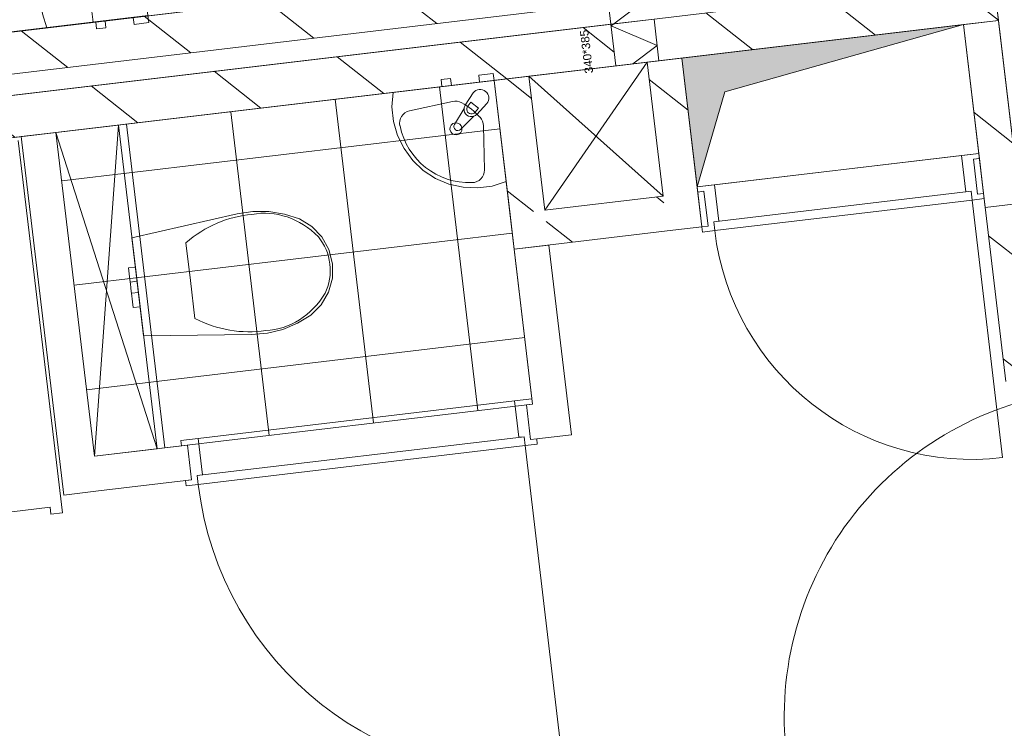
# Model space of a CAD drawing. Header units: metres. Extents: x 136314.7 to 136393.7, y 453293.7 to 453383.2.
# Tile 64 of 95: x 136334.8 to 136337.6, y 453363.1 to 453365.2. Entities that reach past the tile are written whole.
import ezdxf

# ---------------------------------------------------------------- set-up
doc = ezdxf.new("R2010")
doc.units = ezdxf.units.M
for name, color, linetype in [('kavelgrens', 211, 'Continuous'), ('SIT_Situatie plgr_1_23 Vloeren', 7, 'Continuous'), ('SIT_Situatie plgr_1_74 Sanitair', 7, 'Continuous'), ('SIT_Situatie plgr_1_New_21 Buitenwanden', 7, 'Continuous'), ('SIT_Situatie plgr_1_New_21 Buitenwanden Deuren', 7, 'Continuous'), ('SIT_Situatie plgr_1_New_21 Buitenwanden Doorsnede-arcering', 7, 'Continuous'), ('SIT_Situatie plgr_1_New_22 C Binnenwanden', 7, 'Continuous'), ('SIT_Situatie plgr_1_New_22 C Binnenwanden Doorsnede-arcering', 7, 'Continuous'), ('SIT_Situatie plgr_1_New_22 C Binnenwanden Laagscheidingslijnen', 7, 'Continuous'), ('SIT_Situatie plgr_1_New_22 NC Binnenwanden', 7, 'Continuous'), ('SIT_Situatie plgr_1_New_22 NC Binnenwanden Deuren', 7, 'Continuous'), ('SIT_Situatie plgr_1_New_22 NC Binnenwanden Doorsnede-arcering', 7, 'Continuous'), ('SIT_Situatie plgr_1_New_23 Vloeren', 7, 'Continuous'), ('SIT_Situatie plgr_1_New_24 Trappen', 7, 'Continuous'), ('SIT_Situatie plgr_1_New_43 Vloerafwerking', 7, 'Continuous'), ('SIT_Situatie plgr_1_New_43 Vloerafwerking Afdek-arcering', 7, 'Continuous'), ('SIT_Situatie plgr_1_New_74 Sanitair', 7, 'Continuous'), ('SIT_Situatie plgr_1_New_74 Sanitair 2D arcering', 7, 'Continuous')]:
    doc.layers.add(name, color=color, linetype=linetype)
doc.styles.add('GENERATED_STYLE_1', font='arial.ttf')
pattern_1 = [(141.7747708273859, (10009.07149272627, -8639.587878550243), (154.6885933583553, 196.396127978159), [])]

# ---------------------------------------------------------------- blocks, each defined once
blk = doc.blocks.new('*X48')
at = {"layer": 'SIT_Situatie plgr_1_New_22 NC Binnenwanden Doorsnede-arcering', "color": 7, "linetype": 'Continuous', "lineweight": 0}
for p, q in [((149274.4119983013, -83078.72299655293), (149275.3856913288, -83086.91932722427)), ((149275.3856913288, -83086.91932722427), (149286.2086703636, -83178.02475009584))]:
    blk.add_line(p, q, dxfattribs=at)
blk = doc.blocks.new('*X49')
at = {"layer": 'SIT_Situatie plgr_1_New_21 Buitenwanden Doorsnede-arcering', "color": 7, "linetype": 'Continuous', "lineweight": 0}
for p, q in [((148337.3544324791, -82614.35644147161), (148298.783555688, -82597.80483483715)), ((148337.3544324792, -82614.35644147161), (148230.5579762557, -82694.17707854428))]:
    blk.add_line(p, q, dxfattribs=at)
blk = doc.blocks.new('*X51')
at = {"layer": 'SIT_Situatie plgr_1_New_21 Buitenwanden Doorsnede-arcering', "color": 7, "linetype": 'Continuous', "lineweight": 0}
for p, q in [((148230.5567569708, -82694.17798984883), (148222.6656631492, -82700.07586472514)), ((148354.2452459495, -82756.53954086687), (148222.6656631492, -82700.07586472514)), ((148354.2452459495, -82756.53954086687), (148284.5862940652, -82808.603271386))]:
    blk.add_line(p, q, dxfattribs=at)
blk = doc.blocks.new('Woonblock 3 Jutfasehof')
at = {"layer": 'SIT_Situatie plgr_1_New_22 C Binnenwanden Doorsnede-arcering', "linetype": 'Continuous', "lineweight": 0}
h = blk.add_hatch(dxfattribs=at)
h.set_pattern_fill('130_KALKZANDSTEEN_0001', color=252, style=0, pattern_type=2)
h.set_pattern_definition(pattern_1)
h.paths.add_polyline_path([(-5881.417088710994, 31113.43681949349), (-18254.41402449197, 29643.52631368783), (-18240.25758712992, 29524.3642589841), (-5867.2610820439, 30994.27471362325)])
h = blk.add_hatch(dxfattribs=at)
h.set_pattern_fill('130_KALKZANDSTEEN_0001', color=252, style=0, pattern_type=2)
h.set_pattern_definition(pattern_1)
h.paths.add_polyline_path([(-5722.892895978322, 30830.15942837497), (-4753.707768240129, 30945.29494926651), (-4767.863774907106, 31064.45705513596), (-5737.0489026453, 30949.32153424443)])
h = blk.add_hatch(dxfattribs=at)
h.set_pattern_fill('130_KALKZANDSTEEN_0001', color=252, style=0, pattern_type=2)
h.set_pattern_definition(pattern_1)
h.paths.add_polyline_path([(-5860.183078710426, 30934.69366068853), (-15154.82733652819, 29830.52514066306), (-15140.67132986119, 29711.3630347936), (-5846.02707204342, 30815.53155481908)])
at = {"layer": 'SIT_Situatie plgr_1_New_22 NC Binnenwanden Doorsnede-arcering', "linetype": 'Continuous', "lineweight": 0}
h = blk.add_hatch(dxfattribs=at)
h.set_pattern_fill('130_KALKZANDSTEEN_0001', color=252, style=0, pattern_type=2)
h.set_pattern_definition(pattern_1)
h.paths.add_polyline_path([(-4853.009612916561, 30933.49903283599), (-4731.975668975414, 29914.6622958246), (-4632.673914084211, 29926.4589680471), (-4753.707858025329, 30945.2957050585)])
h = blk.add_hatch(dxfattribs=at)
h.set_pattern_fill('130_KALKZANDSTEEN_0001', color=252, style=0, pattern_type=2)
h.set_pattern_definition(pattern_1)
h.paths.add_polyline_path([(-5611.936589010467, 30455.63333763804), (-5657.353780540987, 30837.94512321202), (-5756.65553543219, 30826.14845098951), (-5711.238343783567, 30443.83666442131)])
h = blk.add_hatch(dxfattribs=at)
h.set_pattern_fill('130_KALKZANDSTEEN_0001', color=252, style=0, pattern_type=2)
h.set_pattern_definition(pattern_1)
h.paths.add_polyline_path([(-6048.86449383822, 30403.72795364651), (-6094.281705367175, 30786.03984502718), (-6193.583460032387, 30774.24317090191), (-6148.166248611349, 30391.93128042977)])
h = blk.add_hatch(dxfattribs=at)
h.set_pattern_fill('130_KALKZANDSTEEN_0001', color=252, style=0, pattern_type=2)
h.set_pattern_definition(pattern_1)
h.paths.add_polyline_path([(-5711.238343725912, 30443.83666393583), (-5600.139916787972, 30356.33158274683), (-5611.936589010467, 30455.63333763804)])
h = blk.add_hatch(dxfattribs=at)
h.set_pattern_fill('130_KALKZANDSTEEN_0001', color=252, style=0, pattern_type=2)
h.set_pattern_definition(pattern_1)
h.paths.add_polyline_path([(-6048.864494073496, 30403.7279556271), (-6037.067821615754, 30304.4261987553), (-5699.441671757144, 30344.53491118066), (-5711.238343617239, 30443.83666302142)])
at = {"layer": 'SIT_Situatie plgr_1_New_43 Vloerafwerking Afdek-arcering', "linetype": 'Continuous', "lineweight": 0}
h = blk.add_hatch(dxfattribs=at)
h.set_pattern_fill('950_RASTER_300_0001', color=252, style=0, pattern_type=2)
h.set_pattern_definition([(96.77477082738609, (-7862.725411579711, 31346.33440253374), (297.9052646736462, 35.39001666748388), []), (186.7747708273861, (-7862.725411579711, 31346.33440253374), (-35.39001666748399, 297.9052646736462), [])])
h.paths.add_polyline_path([(-7182.269829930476, 30958.90027729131), (-7291.978881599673, 31882.40659777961), (-8543.180993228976, 31733.76852777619), (-8433.47194155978, 30810.26220728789)])
h = blk.add_hatch(dxfattribs=at)
h.set_pattern_fill('950_RASTER_300_0001', color=252, style=0, pattern_type=2)
h.set_pattern_definition([(96.77477082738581, (-6764.329987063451, 30238.17095083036), (297.9052646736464, 35.39001666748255), []), (186.7747708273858, (-6764.329987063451, 30238.17095083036), (-35.39001666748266, 297.9052646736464), [])])
h.paths.add_polyline_path([(-6083.874405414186, 29850.73682558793), (-6193.583457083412, 30774.24314607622), (-7444.785568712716, 30625.6050760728), (-7335.076517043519, 29702.09875558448)])
at = {"layer": 'SIT_Situatie plgr_1_New_74 Sanitair 2D arcering', "linetype": 'Continuous', "lineweight": 0}
blk.add_hatch(color=252, dxfattribs=at).paths.add_polyline_path([(-4853.009580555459, 30933.49817709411), (-5657.353795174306, 30837.94513209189), (-5613.706106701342, 30470.52862847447), (-5534.477461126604, 30741.16334995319)])
at = {"layer": 'SIT_Situatie plgr_1_New_21 Buitenwanden', "color": 252, "linetype": 'Continuous', "lineweight": 0, "flags": 128}
for points in [[(-5951.135732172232, 31700.3128056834), (-5860.183078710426, 30934.69366068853)], [(-4767.863864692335, 31064.45781092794), (-4632.673909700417, 29926.45893114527)], [(-5860.183168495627, 30934.69441648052), (-5737.048992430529, 30949.32229003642)]]:
    blk.add_lwpolyline(points, dxfattribs=at)
at = {"layer": 'SIT_Situatie plgr_1_New_21 Buitenwanden Deuren', "color": 252, "linetype": 'Continuous', "lineweight": 0}
blk.add_arc((-4431.195150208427, 28959.47483802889), 933.9999999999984, 96.7747708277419, 186.7747708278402, dxfattribs=at)
at = {"layer": 'SIT_Situatie plgr_1_New_22 C Binnenwanden', "color": 252, "linetype": 'Continuous', "lineweight": 0}
blk.add_line((-5846.02707204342, 30815.53155481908), (-5722.892895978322, 30830.15942837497), dxfattribs=at)
at = {"layer": 'SIT_Situatie plgr_1_New_22 C Binnenwanden', "color": 252, "linetype": 'Continuous', "lineweight": 0, "flags": 128}
for points in [[(-5881.417088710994, 31113.43681949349), (-18254.41402449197, 29643.52631368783)], [(-4753.707768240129, 30945.29494926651), (-4767.863774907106, 31064.45705513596)], [(-18240.25758712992, 29524.3642589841), (-5867.2610820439, 30994.27471362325)], [(-5860.183078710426, 30934.69366068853), (-15154.82733652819, 29830.52514066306)], [(-15140.67132986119, 29711.3630347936), (-4753.707768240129, 30945.29494926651)]]:
    blk.add_lwpolyline(points, dxfattribs=at)
at = {"layer": 'SIT_Situatie plgr_1_New_22 C Binnenwanden Laagscheidingslijnen', "color": 252, "linetype": 'Continuous', "lineweight": 0}
for p, q in [((-5860.183078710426, 30934.69366068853), (-5846.02707204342, 30815.53155481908)), ((-5860.183078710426, 30934.69366068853), (-5846.02707204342, 30815.53155481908)), ((-5722.892895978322, 30830.15942837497), (-5737.0489026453, 30949.32153424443)), ((-5722.892895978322, 30830.15942837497), (-5737.0489026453, 30949.32153424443))]:
    blk.add_line(p, q, dxfattribs=at)
at = {"layer": 'SIT_Situatie plgr_1_New_22 NC Binnenwanden', "color": 252, "linetype": 'Continuous', "lineweight": 0}
for p, q in [((-4813.173520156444, 30449.82022490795), (-4824.970192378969, 30549.12197979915)), ((-5582.762120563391, 30358.39601518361), (-5594.558792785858, 30457.69777007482)), ((-6089.455546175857, 29749.3708591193), (-6101.252218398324, 29848.67261401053)), ((-7057.64765636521, 29634.35330495), (-7069.444328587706, 29733.6550598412))]:
    blk.add_line(p, q, dxfattribs=at)
at = {"layer": 'SIT_Situatie plgr_1_New_22 NC Binnenwanden', "color": 252, "linetype": 'Continuous', "lineweight": 0, "flags": 128}
for points in [[(-4753.707858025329, 30945.2957050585), (-4853.009612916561, 30933.49903283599)], [(-4853.009612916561, 30933.49903283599), (-4731.975668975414, 29914.6622958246)], [(-4632.673914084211, 29926.4589680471), (-4753.707858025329, 30945.2957050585)], [(-5657.353780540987, 30837.94512321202), (-5756.65553543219, 30826.14845098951)], [(-5756.65553543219, 30826.14845098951), (-5711.238343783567, 30443.83666442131)], [(-5600.139916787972, 30356.33158274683), (-5657.353780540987, 30837.94512321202)], [(-6094.281705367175, 30786.03984502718), (-6193.583460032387, 30774.24317090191)], [(-6193.583460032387, 30774.24317090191), (-6148.166248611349, 30391.93128042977)], [(-6048.86449383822, 30403.72795364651), (-6094.281705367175, 30786.03984502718)], [(-7444.785568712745, 30625.6050760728), (-7544.087323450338, 30613.80840255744)], [(-7335.076527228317, 29702.09894395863), (-7444.785568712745, 30625.6050760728)], [(-7544.087323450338, 30613.80840255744), (-7422.581608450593, 29591.00051570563)], [(-4807.59238550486, 30551.18639741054), (-4824.970186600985, 30549.12198014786)], [(-4795.795711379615, 30451.88464274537), (-4807.59238550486, 30551.18639741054)], [(-5594.558787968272, 30457.69775535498), (-5611.936589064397, 30455.6333380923)], [(-5611.936589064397, 30455.6333380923), (-5600.13991684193, 30356.33158320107)], [(-4813.173524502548, 30449.82022405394), (-4795.795711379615, 30451.88464274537)], [(-5711.238343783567, 30443.83666442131), (-6048.86449383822, 30403.72795364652)], [(-6136.369574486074, 30292.62952576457), (-6148.166248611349, 30391.93128042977)], [(-6136.369574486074, 30292.62952576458), (-5699.441671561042, 30344.53490953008)], [(-5600.139916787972, 30356.33158274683), (-5699.441671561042, 30344.53490953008)], [(-5600.13991684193, 30356.33158320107), (-5582.762115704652, 30358.39600046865)], [(-6037.067819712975, 30304.42619898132), (-6136.369574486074, 30292.62952576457)], [(-6136.369574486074, 30292.62952576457), (-6083.874411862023, 29850.73703092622)], [(-5972.775982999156, 29763.23194977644), (-6037.067819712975, 30304.42619898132)], [(-6083.874411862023, 29850.73703092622), (-6101.252225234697, 29848.67261231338)], [(-6089.455535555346, 29749.37085949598), (-6072.077737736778, 29751.43527626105)], [(-5972.775982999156, 29763.23194977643), (-6072.077737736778, 29751.43527626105)], [(-7069.444327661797, 29733.65504628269), (-7335.076527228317, 29702.09894395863)], [(-7323.279853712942, 29602.797189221), (-7057.647665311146, 29634.35329021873)], [(-7422.581608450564, 29591.00051570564), (-7323.279853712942, 29602.797189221)]]:
    blk.add_lwpolyline(points, dxfattribs=at)
at = {"layer": 'SIT_Situatie plgr_1_New_22 NC Binnenwanden Deuren', "color": 252, "linetype": 'Continuous', "lineweight": 0}
for p, q in [((-4859.012764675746, 30560.18332346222), (-4809.361887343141, 30566.08166052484)), ((-4809.361887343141, 30566.08166052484), (-4807.592386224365, 30551.18639732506)), ((-4859.012764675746, 30560.18332346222), (-5564.055222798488, 30476.42693717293)), ((-4846.685240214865, 30456.41298983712), (-4859.012764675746, 30560.18332346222)), ((-4807.592386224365, 30551.18639732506), (-4824.970193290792, 30549.12197935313)), ((-4824.970193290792, 30549.12197935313), (-4813.173519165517, 30449.82022468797)), ((-4813.173519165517, 30449.82022468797), (-4824.970193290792, 30549.12197935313)), ((-4813.173519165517, 30449.82022468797), (-4824.970193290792, 30549.12197935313)), ((-5613.706100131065, 30470.52860011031), (-5564.055222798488, 30476.42693717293)), ((-5611.93659901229, 30455.63333691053), (-5613.706100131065, 30470.52860011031)), ((-5594.558791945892, 30457.69775488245), (-5611.93659901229, 30455.63333691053)), ((-5582.762117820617, 30358.39600021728), (-5594.558791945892, 30457.69775488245)), ((-5582.762117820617, 30358.39600021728), (-5594.558791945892, 30457.69775488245)), ((-5582.762117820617, 30358.39600021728), (-5594.558791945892, 30457.69775488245)), ((-4831.789977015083, 30458.18249095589), (-5566.62296153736, 30370.88710242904)), ((-5564.055222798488, 30476.42693717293), (-5551.727698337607, 30372.65660354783)), ((-4831.789977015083, 30458.18249095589), (-4846.685240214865, 30456.41298983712)), ((-4828.781825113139, 30432.86054351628), (-4831.789977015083, 30458.18249095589)), ((-4828.781825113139, 30432.86054351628), (-4831.789977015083, 30458.18249095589)), ((-4813.173519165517, 30449.82022468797), (-4795.79571209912, 30451.88464265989)), ((-4795.79571209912, 30451.88464265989), (-4794.026210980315, 30436.98937946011)), ((-5563.614809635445, 30345.56515498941), (-4828.781825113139, 30432.86054351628)), ((-5563.614809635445, 30345.56515498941), (-4828.781825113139, 30432.86054351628)), ((-4794.026210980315, 30436.98937946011), (-4828.781825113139, 30432.86054351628)), ((-4828.781825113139, 30432.86054351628), (-4741.486436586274, 29698.02755899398)), ((-5551.727698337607, 30372.65660354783), (-5566.62296153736, 30370.88710242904)), ((-5566.62296153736, 30370.88710242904), (-5563.614809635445, 30345.56515498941)), ((-5566.62296153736, 30370.88710242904), (-5563.614809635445, 30345.56515498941)), ((-5600.139924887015, 30356.33158224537), (-5582.762117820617, 30358.39600021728)), ((-5598.37042376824, 30341.43631904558), (-5600.139924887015, 30356.33158224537)), ((-5563.614809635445, 30345.56515498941), (-5598.37042376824, 30341.43631904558)), ((-6135.294790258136, 29859.73395737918), (-6085.643912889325, 29865.63229413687)), ((-6085.643912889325, 29865.63229413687), (-6083.874411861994, 29850.73703092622)), ((-6135.294790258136, 29859.73395737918), (-7038.940758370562, 29752.38422838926)), ((-6122.967266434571, 29755.96362367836), (-6135.294790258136, 29859.73395737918)), ((-6083.874411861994, 29850.73703092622), (-6101.25221894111, 29848.67261306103)), ((-6101.25221894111, 29848.67261306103), (-6089.455545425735, 29749.37085832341)), ((-6089.455545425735, 29749.37085832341), (-6101.25221894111, 29848.67261306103)), ((-6089.455545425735, 29749.37085832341), (-6101.25221894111, 29848.67261306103)), ((-7088.591635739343, 29746.48589163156), (-7038.940758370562, 29752.38422838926)), ((-6108.072003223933, 29757.73312470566), (-7041.508497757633, 29646.84439366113)), ((-7038.940758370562, 29752.38422838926), (-7026.613234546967, 29648.61389468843)), ((-6108.072003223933, 29757.73312470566), (-6122.967266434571, 29755.96362367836)), ((-6105.06385147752, 29732.41117724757), (-6108.072003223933, 29757.73312470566)), ((-6105.06385147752, 29732.41117724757), (-6108.072003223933, 29757.73312470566)), ((-6089.455545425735, 29749.37085832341), (-6072.077738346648, 29751.4352761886)), ((-6072.077738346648, 29751.4352761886), (-6070.308237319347, 29736.54001297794)), ((-7086.822134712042, 29731.59062842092), (-7088.591635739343, 29746.48589163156)), ((-7069.444327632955, 29733.65504628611), (-7086.822134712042, 29731.59062842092)), ((-7057.64765411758, 29634.35329154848), (-7069.444327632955, 29733.65504628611)), ((-7057.64765411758, 29634.35329154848), (-7069.444327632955, 29733.65504628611)), ((-7057.64765411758, 29634.35329154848), (-7069.444327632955, 29733.65504628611)), ((-7038.500346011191, 29621.52244620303), (-6105.06385147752, 29732.41117724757)), ((-7038.500346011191, 29621.52244620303), (-6105.06385147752, 29732.41117724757)), ((-6070.308237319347, 29736.54001297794), (-6105.06385147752, 29732.41117724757)), ((-6105.06385147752, 29732.41117724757), (-5994.175120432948, 28798.97468271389)), ((-7026.613234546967, 29648.61389468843), (-7041.508497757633, 29646.84439366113)), ((-7041.508497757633, 29646.84439366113), (-7038.500346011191, 29621.52244620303)), ((-7041.508497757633, 29646.84439366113), (-7038.500346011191, 29621.52244620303)), ((-7075.025461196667, 29632.28887368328), (-7057.64765411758, 29634.35329154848)), ((-7073.255960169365, 29617.39361047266), (-7075.025461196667, 29632.28887368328)), ((-7038.500346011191, 29621.52244620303), (-7073.255960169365, 29617.39361047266))]:
    blk.add_line(p, q, dxfattribs=at)
for centre, radius in [((-4828.781825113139, 30432.86054351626), 740.0000000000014), ((-6105.06385147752, 29732.41117724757), 939.9999999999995)]:
    blk.add_arc(centre, radius, 186.7747708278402, 276.7747708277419, dxfattribs=at)
at = {"layer": 'SIT_Situatie plgr_1_New_23 Vloeren', "color": 252, "linetype": 'Continuous', "lineweight": 0, "flags": 128}
for points in [[(-5867.26164323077, 30994.28342420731), (-6532.613171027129, 36594.89134021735), (-12689.30219864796, 35863.50001169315), (-12925.23564309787, 37849.53510951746), (-19141.52173238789, 37111.06387588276), (-18240.27038668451, 29524.40641183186)], [(-4161.515383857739, 25960.35556431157), (-4767.881755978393, 31064.45491905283), (-15154.82708770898, 29830.52517022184), (-14548.48796383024, 24726.41380123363)]]:
    blk.add_lwpolyline(points, close=True, dxfattribs=at)
at = {"layer": 'SIT_Situatie plgr_1_New_24 Trappen', "color": 252, "linetype": 'Continuous', "lineweight": 0}
for p, q in [((-7426.613498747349, 29540.17029516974), (-7552.837991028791, 30602.69906068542)), ((-7461.742413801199, 29556.1377410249), (-8391.703338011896, 29445.66181857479)), ((-7461.742413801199, 29556.1377410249), (-7459.383077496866, 29536.2773902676)), ((-7459.383077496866, 29536.2773902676), (-7426.613498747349, 29540.17029516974))]:
    blk.add_line(p, q, dxfattribs=at)
at = {"layer": 'SIT_Situatie plgr_1_New_43 Vloerafwerking', "color": 252, "linetype": 'Continuous', "lineweight": 0, "flags": 128}
for points in [[(-18413.18320583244, 31997.27739610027), (-18135.25373941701, 29657.72755944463), (-5980.71889767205, 31101.64024459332), (-6050.437375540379, 31688.51618189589), (-5865.736010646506, 31710.45800420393), (-6046.696954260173, 33233.74685454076), (-6231.39828982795, 33211.80503571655), (-6617.738998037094, 36463.93492349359), (-12794.30800222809, 35730.18192907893), (-13030.2414386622, 37716.21695942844), (-19008.20746310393, 37006.05724649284), (-18730.27780052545, 34666.50894934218), (-18932.85326597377, 34642.44375161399), (-18615.75867128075, 31973.21219837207)], [(-7182.269829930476, 30958.90027729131), (-7291.978881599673, 31882.40659777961), (-8543.180993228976, 31733.76852777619), (-8433.47194155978, 30810.26220728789)], [(-4274.9724632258, 26067.71230174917), (-4609.998090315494, 28887.88194248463), (-4425.29685314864, 28909.8237496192), (-4606.257817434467, 30433.11277397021), (-4790.95905460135, 30411.17096683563), (-4853.009380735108, 30933.49811133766), (-15041.36959608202, 29723.15952188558), (-14928.94731614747, 28776.81385118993), (-15111.66256586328, 28755.10797183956), (-14758.47020822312, 25782.01350364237), (-14575.75495850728, 25803.71938299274), (-14463.33267857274, 24857.37371229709)], [(-6083.874405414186, 29850.73682558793), (-6193.583457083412, 30774.24314607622), (-7444.785568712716, 30625.6050760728), (-7335.076517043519, 29702.09875558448)]]:
    blk.add_lwpolyline(points, close=True, dxfattribs=at)
at = {"layer": 'SIT_Situatie plgr_1_New_74 Sanitair', "color": 252, "linetype": 'Continuous', "lineweight": 0}
for p, q in [((-4853.009580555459, 30933.49817709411), (-5657.353795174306, 30837.94513209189)), ((-4853.009580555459, 30933.49817709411), (-5534.477461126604, 30741.16334995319)), ((-4853.009580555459, 30933.49817709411), (-4809.361892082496, 30566.08167347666)), ((-6094.281685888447, 30786.03974359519), (-5756.65553543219, 30826.14845098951)), ((-5756.65553543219, 30826.14845098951), (-6048.86449383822, 30403.72795364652)), ((-5756.65553543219, 30826.14845098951), (-5711.238343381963, 30443.83666104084)), ((-5657.353795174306, 30837.94513209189), (-5613.706106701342, 30470.52862847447)), ((-6048.86449383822, 30403.72795364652), (-6094.281685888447, 30786.03974359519)), ((-5711.238343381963, 30443.83666104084), (-6094.281685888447, 30786.03974359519)), ((-5613.706106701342, 30470.52862847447), (-5534.477461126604, 30741.16334995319)), ((-6435.650495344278, 30687.13668563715), (-6312.241313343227, 30714.0416690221)), ((-6259.822870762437, 30712.10631401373), (-6269.02411773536, 30700.42420327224)), ((-6238.454972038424, 30695.27619505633), (-6259.822870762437, 30712.10631401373)), ((-6247.656219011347, 30683.59408431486), (-6238.454972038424, 30695.27619505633)), ((-7444.785574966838, 30625.60507532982), (-7156.333368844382, 29723.33295749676)), ((-7266.042416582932, 30646.83908886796), (-7335.076527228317, 29702.09894395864)), ((-6221.506648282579, 30518.64660643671), (-6224.296373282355, 30644.84589188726)), ((-4809.361892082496, 30566.08167347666), (-5613.706106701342, 30470.52862847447)), ((-5711.238343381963, 30443.83666104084), (-6048.86449383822, 30403.72795364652)), ((-7060.832379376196, 30202.94759310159), (-7073.683847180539, 30311.12836359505)), ((-7217.911988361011, 30241.68792598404), (-7237.77233929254, 30239.32859114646)), ((-7237.77233929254, 30239.32859114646), (-7235.802894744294, 30222.75024912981)), ((-7217.911988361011, 30241.68792598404), (-7215.942543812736, 30225.10958396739)), ((-7235.802894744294, 30222.75024912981), (-7232.935702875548, 30198.61487173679)), ((-7213.07535194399, 30200.97420657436), (-7232.935702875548, 30198.61487173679)), ((-7232.935702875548, 30198.61487173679), (-7232.382876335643, 30193.96130204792)), ((-7215.942543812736, 30225.10958396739), (-7213.07535194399, 30200.97420657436)), ((-7213.07535194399, 30200.97420657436), (-7212.522525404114, 30196.32063688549)), ((-7047.980111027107, 30094.76643620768), (-7060.832379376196, 30202.94759310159)), ((-7232.382876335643, 30193.96130204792), (-7231.048235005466, 30182.72659099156)), ((-7231.048235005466, 30182.72659099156), (-7229.713593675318, 30171.4918799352)), ((-7229.713593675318, 30171.4918799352), (-7229.160767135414, 30166.83831024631)), ((-7212.522525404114, 30196.32063688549), (-7211.187884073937, 30185.08592582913)), ((-7211.187884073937, 30185.08592582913), (-7209.853242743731, 30173.85121477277)), ((-7209.853242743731, 30173.85121477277), (-7209.300416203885, 30169.19764508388)), ((-7209.300416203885, 30169.19764508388), (-7229.160767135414, 30166.83831024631)), ((-7229.160767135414, 30166.83831024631), (-7226.293575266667, 30142.70293285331)), ((-7226.293575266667, 30142.70293285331), (-7224.324130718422, 30126.12459083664)), ((-7209.300416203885, 30169.19764508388), (-7206.433224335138, 30145.06226769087)), ((-7206.433224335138, 30145.06226769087), (-7204.463779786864, 30128.48392567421)), ((-7204.463779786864, 30128.48392567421), (-7224.324130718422, 30126.12459083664))]:
    blk.add_line(p, q, dxfattribs=at)
at = {"layer": 'SIT_Situatie plgr_1_New_74 Sanitair', "color": 252, "linetype": 'Continuous', "lineweight": 0, "flags": 128}
for points in [[(-7216.58742234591, 31247.77801123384), (-7258.168672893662, 31250.77415306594), (-7299.627152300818, 31246.3867318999), (-7339.660468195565, 31234.75357584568), (-7377.010998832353, 31216.24013327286), (-7410.505400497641, 31191.42799247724), (-7439.091467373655, 31161.09661144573), (-7461.871185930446, 31126.19883166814), (-7478.128945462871, 31087.83094521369), (-7487.354018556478, 31047.1982553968), (-7489.256605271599, 31005.57721292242), (-7483.776937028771, 30964.27531698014), (-7471.087154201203, 30924.59004096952), (-7182.269861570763, 30958.90044099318)], [(-7182.269861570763, 30958.90044099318), (-7223.976598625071, 30953.94583865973), (-7221.61726418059, 30934.08548768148), (-7179.910527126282, 30939.04009001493)], [(-7304.411020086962, 30944.39053415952), (-7331.222493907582, 30941.20543265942), (-7328.863159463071, 30921.34508168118), (-7302.051685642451, 30924.53018318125)], [(-6193.583460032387, 30774.24317090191), (-6235.290197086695, 30769.28856856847), (-6237.649531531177, 30789.14891954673), (-6195.942794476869, 30794.10352188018)], [(-6159.265899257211, 30485.36560066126), (-6198.987893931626, 30472.71094135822), (-6240.320400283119, 30467.26310711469), (-6281.964983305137, 30469.19323825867), (-6322.613404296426, 30478.44070091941), (-6360.988718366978, 30494.71499180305), (-6395.885388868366, 30517.50486417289), (-6426.207158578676, 30546.09438834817), (-6451.001487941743, 30579.58544218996), (-6469.489478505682, 30616.92592505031), (-6481.090341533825, 30656.94280886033), (-6485.439643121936, 30698.37898807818), (-6482.400752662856, 30739.93277087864), (-6193.583460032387, 30774.24317090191)], [(-6315.724618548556, 30759.73326406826), (-6342.536092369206, 30756.54816256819), (-6344.895426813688, 30776.40851354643), (-6318.083952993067, 30779.5936150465)], [(-7266.042416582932, 30646.83908886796), (-7156.333368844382, 29723.33295749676), (-7335.076527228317, 29702.09894395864), (-7444.785574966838, 30625.60507532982)], [(-6837.19728918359, 30400.12955215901), (-6792.509489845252, 30392.94594605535), (-6749.481650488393, 30378.90284644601), (-6714.14309078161, 30357.3231651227), (-6685.466026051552, 30327.45474690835), (-6665.341836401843, 30291.26754697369), (-6655.097568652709, 30251.14735941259), (-6655.657112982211, 30209.74371969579), (-6666.743042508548, 30169.84887523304), (-6687.624203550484, 30134.09312658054), (-6716.923390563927, 30104.83472456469), (-6755.46356311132, 30081.10165256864), (-6797.22457903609, 30063.64825303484), (-6841.191094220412, 30052.89887403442), (-6886.294141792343, 30049.1148674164), (-7194.557546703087, 30045.09547977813), (-7227.818221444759, 30325.0763718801), (-6927.192810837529, 30393.39068064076), (-6882.458544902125, 30400.27900827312)]]:
    blk.add_lwpolyline(points, close=True, dxfattribs=at)
blk.add_lwpolyline([(-6214.085884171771, 30707.791626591), (-6243.186707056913, 30677.30916609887, -0.1210195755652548), (-6251.642240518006, 30671.85901616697), (-6289.603465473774, 30634.37728933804, -0.8825662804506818), (-6307.043441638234, 30648.11363642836), (-6279.498702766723, 30693.79975912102, -0.1210195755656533), (-6276.181256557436, 30703.29684978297), (-6253.365109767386, 30738.72934526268, -0.9999999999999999)], format="xyb", close=True, dxfattribs=at)
at = {"layer": 'SIT_Situatie plgr_1_New_74 Sanitair', "color": 252, "linetype": 'Continuous', "lineweight": 0}
for centre, radius, start, end in [((-6258.508398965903, 30691.79555443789), 21.08576984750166, 174.5457962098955, 289.0037454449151), ((-6258.340168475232, 30692.00914366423), 13.59999999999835, 141.7747701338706, 321.7747715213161)]:
    blk.add_arc(centre, radius, start, end, dxfattribs=at)
for centre, major_axis, ratio, start_param, end_param in [((-6304.132084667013, 30676.86735285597), (-37.80636420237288, -4.491252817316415), 0.999371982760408, 4.101740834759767, 4.808862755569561), ((-6394.447150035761, 30519.36280864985), (-218.160712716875, -25.91666605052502), 0.999371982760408, 3.775286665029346, 4.078647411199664), ((-6428.101421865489, 30652.5302322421), (-35.19702690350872, -4.181273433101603), 0.9993719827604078, 4.80886275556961, 6.390801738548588), ((-6262.358954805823, 30643.99992259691), (-37.80636420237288, -4.491252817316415), 0.999371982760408, 3.045512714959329, 3.752634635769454), ((-6263.444854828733, 30685.25436861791), (-201.6415462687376, -23.95425166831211), 0.9993719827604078, 0.08270488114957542, 1.486579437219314), ((-6256.940008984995, 30517.85907354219), (-35.19702690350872, -4.181273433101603), 0.9993719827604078, 1.463573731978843, 3.045512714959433), ((-6842.388012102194, 30138.80842547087), (-30.30513759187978, 255.1018870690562), 0.8755458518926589, 5.438327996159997, 6.338916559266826), ((-6843.666592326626, 29968.8358056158), (-50.16538844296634, 422.2810478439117), 0.8755458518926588, 6.259569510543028, 6.812590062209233), ((-6782.941751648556, 30235.14142174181), (-16.34095301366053, 137.5544967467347), 0.8755458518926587, 4.718249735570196, 5.34489351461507), ((-6783.130775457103, 30236.75504028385), (-16.34059605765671, 137.5514919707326), 0.8755458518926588, 4.079884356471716, 4.706528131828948), ((-6863.494736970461, 30316.4800964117), (-30.30512612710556, 255.1017905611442), 0.8755458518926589, 3.085865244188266, 3.986453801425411), ((-6904.559951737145, 30481.42243301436), (-50.16538613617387, 422.2810284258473), 0.8755458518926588, 2.612190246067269, 3.165210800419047)]:
    blk.add_ellipse(centre, major_axis=major_axis, ratio=ratio, start_param=start_param, end_param=end_param, dxfattribs=at)
blk.add_ellipse((-6302.647678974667, 30635.86222185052), major_axis=(-17.05681557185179, -2.026285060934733), ratio=0.9993719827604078, dxfattribs=at)
at = {"layer": 'SIT_Situatie plgr_1_23 Vloeren', "color": 252, "linetype": 'Continuous', "lineweight": 0}
for name in ['*X49', '*X51', '*X48']:
    blk.add_blockref(name, (-154082.2676605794, 113629.878112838), dxfattribs=at)
at = {"layer": 'SIT_Situatie plgr_1_74 Sanitair', "color": 252, "linetype": 'Continuous', "lineweight": 0, "insert": (-5936.85897204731, 30918.29928246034), "char_height": 24, "attachment_point": 6, "rotation": 96.77477082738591, "style": 'GENERATED_STYLE_1'}
blk.add_mtext('\\A1;340*385', dxfattribs=at)

msp = doc.modelspace()

# ---------------------------------------------------------------- block references
at = {"layer": 'kavelgrens', "xscale": 0.001, "yscale": 0.001}
msp.add_blockref('Woonblock 3 Jutfasehof', (136342.3795627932, 453334.2220373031), dxfattribs=at)

doc.saveas('drawing.dxf')
